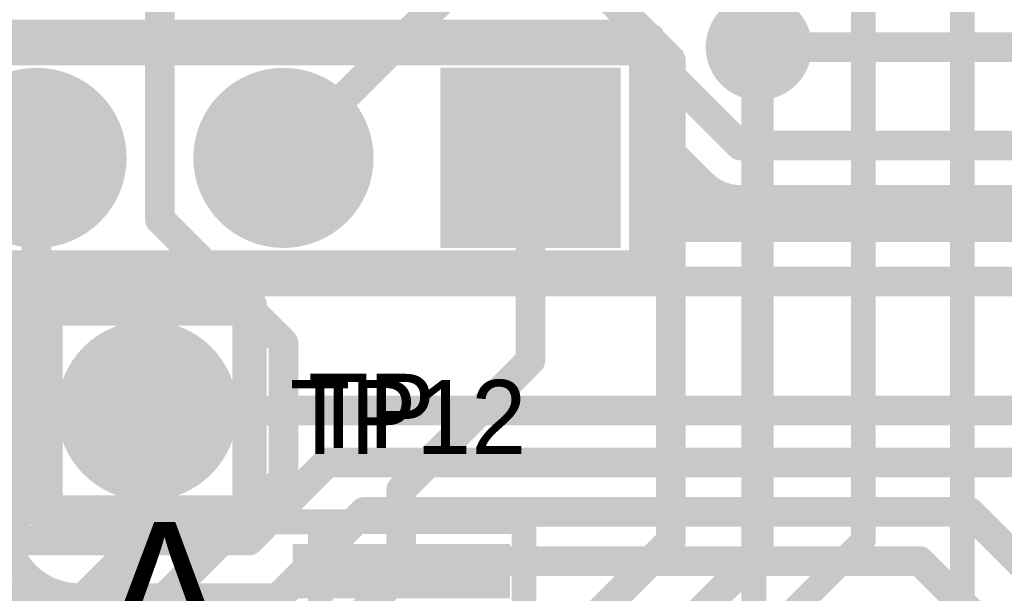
# Model space of a CAD drawing. Extents: x 7.17 to 14.1, y 4 to 11.75.
# Tile 48 of 219: x 8.7 to 9.1, y 7.53 to 7.76. Entities that reach past the tile are written whole.
import ezdxf

# ---------------------------------------------------------------- set-up
doc = ezdxf.new("R2010")
doc.units = 0
doc.layers.get('0').update_dxf_attribs({"linetype": 'CONTINUOUS'})
for name, color, linetype in [('BOTTOMLAYER', 5, 'CONTINUOUS'), ('BOTTOMSOLDER', 6, 'CONTINUOUS'), ('MECHANICAL1', 6, 'CONTINUOUS'), ('MECHANICAL5', 56, 'CONTINUOUS'), ('MECHANICAL7', 56, 'CONTINUOUS'), ('MULTILAYER', 9, 'CONTINUOUS'), ('TOPLAYER', 1, 'CONTINUOUS'), ('TOPOVERLAY', 2, 'CONTINUOUS'), ('TOPPASTE', 8, 'CONTINUOUS'), ('TOPSOLDER', 216, 'CONTINUOUS')]:
    doc.layers.add(name, color=color, linetype=linetype)

# ---------------------------------------------------------------- blocks, each defined once
blk = doc.blocks.new('PIC16F870_100')
at = {"layer": 'TOPLAYER'}
for points in [[(-0.0399, -0.007082), (0.0401, -0.007082), (-0.0399, 0.006918), (0.0401, 0.006918)], [(0.2153, -0.007082), (0.2953, -0.007082), (0.2153, 0.006918), (0.2953, 0.006918)], [(-0.0399, -0.032672), (0.0401, -0.032672), (-0.0399, -0.018672), (0.0401, -0.018672)], [(0.2153, -0.032672), (0.2953, -0.032672), (0.2153, -0.018672), (0.2953, -0.018672)], [(-0.0399, -0.058262), (0.0401, -0.058262), (-0.0399, -0.044262), (0.0401, -0.044262)], [(0.2153, -0.058263), (0.2953, -0.058263), (0.2153, -0.044263), (0.2953, -0.044263)], [(-0.0399, -0.083852), (0.0401, -0.083852), (-0.0399, -0.069852), (0.0401, -0.069852)], [(0.2153, -0.083853), (0.2953, -0.083853), (0.2153, -0.069853), (0.2953, -0.069853)], [(-0.0399, -0.109442), (0.0401, -0.109442), (-0.0399, -0.095442), (0.0401, -0.095442)], [(0.2153, -0.109443), (0.2953, -0.109443), (0.2153, -0.095443), (0.2953, -0.095443)], [(-0.0399, -0.135032), (0.0401, -0.135032), (-0.0399, -0.121032), (0.0401, -0.121032)], [(0.2153, -0.135033), (0.2953, -0.135033), (0.2153, -0.121033), (0.2953, -0.121033)], [(-0.0399, -0.160622), (0.0401, -0.160622), (-0.0399, -0.146622), (0.0401, -0.146622)], [(0.2153, -0.160623), (0.2953, -0.160623), (0.2153, -0.146623), (0.2953, -0.146623)], [(-0.0399, -0.186212), (0.0401, -0.186212), (-0.0399, -0.172212), (0.0401, -0.172212)], [(0.2153, -0.186213), (0.2953, -0.186213), (0.2153, -0.172213), (0.2953, -0.172213)], [(-0.0399, -0.211802), (0.0401, -0.211802), (-0.0399, -0.197802), (0.0401, -0.197802)], [(0.2153, -0.211806), (0.2953, -0.211806), (0.2153, -0.197806), (0.2953, -0.197806)], [(-0.0399, -0.237392), (0.0401, -0.237392), (-0.0399, -0.223392), (0.0401, -0.223392)], [(0.2153, -0.237397), (0.2953, -0.237397), (0.2153, -0.223397), (0.2953, -0.223397)], [(-0.040535, -0.263102), (0.039465, -0.263102), (-0.040535, -0.249102), (0.039465, -0.249102)], [(0.2153, -0.262986), (0.2953, -0.262986), (0.2153, -0.248986), (0.2953, -0.248986)], [(-0.040535, -0.288693), (0.039465, -0.288693), (-0.040535, -0.274693), (0.039465, -0.274693)], [(0.2153, -0.288576), (0.2953, -0.288576), (0.2153, -0.274576), (0.2953, -0.274576)], [(-0.040535, -0.314284), (0.039465, -0.314284), (-0.040535, -0.300284), (0.039465, -0.300284)], [(0.2153, -0.314166), (0.2953, -0.314166), (0.2153, -0.300166), (0.2953, -0.300166)], [(-0.040535, -0.339874), (0.039465, -0.339874), (-0.040535, -0.325874), (0.039465, -0.325874)], [(0.2153, -0.339756), (0.2953, -0.339756), (0.2153, -0.325756), (0.2953, -0.325756)]]:
    blk.add_solid(points, dxfattribs=at)
at = {"layer": 'TOPOVERLAY', "const_width": 0.01}
for points in [[(-0.055, 0.02), (0.095, 0.02)], [(-0.055, -0.355), (-0.055, 0.02)], [(0.155, 0.02), (0.305, 0.02)], [(0.305, -0.355), (0.305, 0.02)], [(-0.055, -0.355), (0.305, -0.355)]]:
    blk.add_lwpolyline(points, dxfattribs=at)
at = {"layer": 'TOPOVERLAY', "const_width": 0.005}
for points in [[(-0.0575, 0.02, 1), (-0.0525, 0.02, 1)], [(-0.0575, 0.02, 1), (-0.0525, 0.02, 1)], [(0.0925, 0.02, 1), (0.0975, 0.02, 1)], [(0.0925, 0.02, 1), (0.0975, 0.02, 1)], [(0.1525, 0.02, 1), (0.1575, 0.02, 1)], [(0.1525, 0.02, 1), (0.1575, 0.02, 1)], [(0.3025, 0.02, 1), (0.3075, 0.02, 1)], [(0.3025, 0.02, 1), (0.3075, 0.02, 1)], [(-0.0575, -0.355, 1), (-0.0525, -0.355, 1)], [(-0.0575, -0.355, 1), (-0.0525, -0.355, 1)], [(0.3025, -0.355, 1), (0.3075, -0.355, 1)], [(0.3025, -0.355, 1), (0.3075, -0.355, 1)]]:
    blk.add_lwpolyline(points, format="xyb", close=True, dxfattribs=at)
at = {"layer": 'TOPOVERLAY', "const_width": 0.01}
blk.add_lwpolyline([(0.155, 0.02, -1), (0.095, 0.02)], format="xyb", dxfattribs=at)
at = {"layer": 'TOPPASTE'}
for points in [[(-0.0399, -0.007082), (0.0401, -0.007082), (-0.0399, 0.006918), (0.0401, 0.006918)], [(0.2153, -0.007082), (0.2953, -0.007082), (0.2153, 0.006918), (0.2953, 0.006918)], [(-0.0399, -0.032672), (0.0401, -0.032672), (-0.0399, -0.018672), (0.0401, -0.018672)], [(0.2153, -0.032672), (0.2953, -0.032672), (0.2153, -0.018672), (0.2953, -0.018672)], [(-0.0399, -0.058262), (0.0401, -0.058262), (-0.0399, -0.044262), (0.0401, -0.044262)], [(0.2153, -0.058263), (0.2953, -0.058263), (0.2153, -0.044263), (0.2953, -0.044263)], [(-0.0399, -0.083852), (0.0401, -0.083852), (-0.0399, -0.069852), (0.0401, -0.069852)], [(0.2153, -0.083853), (0.2953, -0.083853), (0.2153, -0.069853), (0.2953, -0.069853)], [(-0.0399, -0.109442), (0.0401, -0.109442), (-0.0399, -0.095442), (0.0401, -0.095442)], [(0.2153, -0.109443), (0.2953, -0.109443), (0.2153, -0.095443), (0.2953, -0.095443)], [(-0.0399, -0.135032), (0.0401, -0.135032), (-0.0399, -0.121032), (0.0401, -0.121032)], [(0.2153, -0.135033), (0.2953, -0.135033), (0.2153, -0.121033), (0.2953, -0.121033)], [(-0.0399, -0.160622), (0.0401, -0.160622), (-0.0399, -0.146622), (0.0401, -0.146622)], [(0.2153, -0.160623), (0.2953, -0.160623), (0.2153, -0.146623), (0.2953, -0.146623)], [(-0.0399, -0.186212), (0.0401, -0.186212), (-0.0399, -0.172212), (0.0401, -0.172212)], [(0.2153, -0.186213), (0.2953, -0.186213), (0.2153, -0.172213), (0.2953, -0.172213)], [(-0.0399, -0.211802), (0.0401, -0.211802), (-0.0399, -0.197802), (0.0401, -0.197802)], [(0.2153, -0.211806), (0.2953, -0.211806), (0.2153, -0.197806), (0.2953, -0.197806)], [(-0.0399, -0.237392), (0.0401, -0.237392), (-0.0399, -0.223392), (0.0401, -0.223392)], [(0.2153, -0.237397), (0.2953, -0.237397), (0.2153, -0.223397), (0.2953, -0.223397)], [(-0.040535, -0.263102), (0.039465, -0.263102), (-0.040535, -0.249102), (0.039465, -0.249102)], [(0.2153, -0.262986), (0.2953, -0.262986), (0.2153, -0.248986), (0.2953, -0.248986)], [(-0.040535, -0.288693), (0.039465, -0.288693), (-0.040535, -0.274693), (0.039465, -0.274693)], [(0.2153, -0.288576), (0.2953, -0.288576), (0.2153, -0.274576), (0.2953, -0.274576)], [(-0.040535, -0.314284), (0.039465, -0.314284), (-0.040535, -0.300284), (0.039465, -0.300284)], [(0.2153, -0.314166), (0.2953, -0.314166), (0.2153, -0.300166), (0.2953, -0.300166)], [(-0.040535, -0.339874), (0.039465, -0.339874), (-0.040535, -0.325874), (0.039465, -0.325874)], [(0.2153, -0.339756), (0.2953, -0.339756), (0.2153, -0.325756), (0.2953, -0.325756)]]:
    blk.add_solid(points, dxfattribs=at)
at = {"layer": 'TOPSOLDER'}
for points in [[(-0.0439, -0.011082), (0.0441, -0.011082), (-0.0439, 0.010918), (0.0441, 0.010918)], [(0.2113, -0.011082), (0.2993, -0.011082), (0.2113, 0.010918), (0.2993, 0.010918)], [(-0.0439, -0.036672), (0.0441, -0.036672), (-0.0439, -0.014672), (0.0441, -0.014672)], [(0.2113, -0.036672), (0.2993, -0.036672), (0.2113, -0.014672), (0.2993, -0.014672)], [(-0.0439, -0.062262), (0.0441, -0.062262), (-0.0439, -0.040262), (0.0441, -0.040262)], [(0.2113, -0.062263), (0.2993, -0.062263), (0.2113, -0.040263), (0.2993, -0.040263)], [(-0.0439, -0.087852), (0.0441, -0.087852), (-0.0439, -0.065852), (0.0441, -0.065852)], [(0.2113, -0.087853), (0.2993, -0.087853), (0.2113, -0.065853), (0.2993, -0.065853)], [(-0.0439, -0.113442), (0.0441, -0.113442), (-0.0439, -0.091442), (0.0441, -0.091442)], [(0.2113, -0.113443), (0.2993, -0.113443), (0.2113, -0.091443), (0.2993, -0.091443)], [(-0.0439, -0.139032), (0.0441, -0.139032), (-0.0439, -0.117032), (0.0441, -0.117032)], [(0.2113, -0.139033), (0.2993, -0.139033), (0.2113, -0.117033), (0.2993, -0.117033)], [(-0.0439, -0.164622), (0.0441, -0.164622), (-0.0439, -0.142622), (0.0441, -0.142622)], [(0.2113, -0.164623), (0.2993, -0.164623), (0.2113, -0.142623), (0.2993, -0.142623)], [(-0.0439, -0.190212), (0.0441, -0.190212), (-0.0439, -0.168212), (0.0441, -0.168212)], [(0.2113, -0.190213), (0.2993, -0.190213), (0.2113, -0.168213), (0.2993, -0.168213)], [(-0.0439, -0.215802), (0.0441, -0.215802), (-0.0439, -0.193802), (0.0441, -0.193802)], [(0.2113, -0.215806), (0.2993, -0.215806), (0.2113, -0.193806), (0.2993, -0.193806)], [(-0.0439, -0.241392), (0.0441, -0.241392), (-0.0439, -0.219392), (0.0441, -0.219392)], [(0.2113, -0.241397), (0.2993, -0.241397), (0.2113, -0.219397), (0.2993, -0.219397)], [(-0.044535, -0.267102), (0.043465, -0.267102), (-0.044535, -0.245102), (0.043465, -0.245102)], [(0.2113, -0.266986), (0.2993, -0.266986), (0.2113, -0.244986), (0.2993, -0.244986)], [(-0.044535, -0.292693), (0.043465, -0.292693), (-0.044535, -0.270693), (0.043465, -0.270693)], [(0.2113, -0.292576), (0.2993, -0.292576), (0.2113, -0.270576), (0.2993, -0.270576)], [(-0.044535, -0.318284), (0.043465, -0.318284), (-0.044535, -0.296284), (0.043465, -0.296284)], [(0.2113, -0.318166), (0.2993, -0.318166), (0.2113, -0.296166), (0.2993, -0.296166)], [(-0.044535, -0.343874), (0.043465, -0.343874), (-0.044535, -0.321874), (0.043465, -0.321874)], [(0.2113, -0.343756), (0.2993, -0.343756), (0.2113, -0.321756), (0.2993, -0.321756)]]:
    blk.add_solid(points, dxfattribs=at)
blk = doc.blocks.new('HDR5_103')
at = {"layer": 'BOTTOMSOLDER', "const_width": 0.0365}
for points in [[(0.08175, 0, 1), (0.11825, 0, 1)], [(0.18175, 0, 1), (0.21825, 0, 1)]]:
    blk.add_lwpolyline(points, format="xyb", close=True, dxfattribs=at)
at = {"layer": 'BOTTOMSOLDER'}
blk.add_solid([(-0.0365, -0.0365), (0.0365, -0.0365), (-0.0365, 0.0365), (0.0365, 0.0365)], dxfattribs=at)
at = {"layer": 'MULTILAYER', "const_width": 0.0325}
for points in [[(0.08375, 0, 1), (0.11625, 0, 1)], [(0.18375, 0, 1), (0.21625, 0, 1)]]:
    blk.add_lwpolyline(points, format="xyb", close=True, dxfattribs=at)
at = {"layer": 'MULTILAYER'}
blk.add_solid([(-0.0325, -0.0325), (0.0325, -0.0325), (-0.0325, 0.0325), (0.0325, 0.0325)], dxfattribs=at)
at = {"layer": 'TOPOVERLAY', "const_width": 0.008}
for points in [[(-0.05, 0.05), (-0.05, -0.05)], [(0.45, 0.05), (-0.05, 0.05)], [(0.45, -0.05), (-0.05, -0.05)]]:
    blk.add_lwpolyline(points, dxfattribs=at)
at = {"layer": 'TOPOVERLAY', "const_width": 0.004}
for points in [[(-0.052, 0.05, 1), (-0.048, 0.05, 1)], [(-0.052, 0.05, 1), (-0.048, 0.05, 1)], [(-0.052, -0.05, 1), (-0.048, -0.05, 1)], [(-0.052, -0.05, 1), (-0.048, -0.05, 1)]]:
    blk.add_lwpolyline(points, format="xyb", close=True, dxfattribs=at)
at = {"layer": 'TOPSOLDER', "const_width": 0.0365}
for points in [[(0.08175, 0, 1), (0.11825, 0, 1)], [(0.18175, 0, 1), (0.21825, 0, 1)]]:
    blk.add_lwpolyline(points, format="xyb", close=True, dxfattribs=at)
at = {"layer": 'TOPSOLDER'}
blk.add_solid([(-0.0365, -0.0365), (0.0365, -0.0365), (-0.0365, 0.0365), (0.0365, 0.0365)], dxfattribs=at)
blk = doc.blocks.new('TEST_POINT_PAD_3_104')
at = {"layer": 'BOTTOMSOLDER', "const_width": 0.0365}
blk.add_lwpolyline([(-0.01825, 0, 1), (0.01825, 0, 1)], format="xyb", close=True, dxfattribs=at)
at = {"layer": 'MECHANICAL1', "const_width": 0.01}
for points in [[(-0.03937, 0.03937), (0, 0.03937)], [(-0.03937, -0.03937), (-0.03937, 0.03937)], [(0, 0.03937), (0.03937, 0.03937)], [(0.03937, -0.03937), (0.03937, 0.03937)], [(-0.03937, -0.03937), (0.03937, -0.03937)]]:
    blk.add_lwpolyline(points, dxfattribs=at)
at = {"layer": 'MECHANICAL1', "const_width": 0.005}
for points in [[(-0.04187, 0.03937, 1), (-0.03687, 0.03937, 1)], [(-0.04187, 0.03937, 1), (-0.03687, 0.03937, 1)], [(-0.0025, 0.03937, 1), (0.0025, 0.03937, 1)], [(-0.0025, 0.03937, 1), (0.0025, 0.03937, 1)], [(0.03687, 0.03937, 1), (0.04187, 0.03937, 1)], [(0.03687, 0.03937, 1), (0.04187, 0.03937, 1)], [(-0.04187, -0.03937, 1), (-0.03687, -0.03937, 1)], [(-0.04187, -0.03937, 1), (-0.03687, -0.03937, 1)], [(0.03687, -0.03937, 1), (0.04187, -0.03937, 1)], [(0.03687, -0.03937, 1), (0.04187, -0.03937, 1)]]:
    blk.add_lwpolyline(points, format="xyb", close=True, dxfattribs=at)
at = {"layer": 'MULTILAYER', "const_width": 0.0325}
blk.add_lwpolyline([(-0.01625, 0, 1), (0.01625, 0, 1)], format="xyb", close=True, dxfattribs=at)
at = {"layer": 'TOPOVERLAY', "const_width": 0.01}
for points in [[(-0.043307, 0.043307), (0.043307, 0.043307)], [(-0.043307, -0.043307), (-0.043307, 0.043307)], [(0.043307, 0.03937), (0.043307, 0.043307)], [(0.043307, -0.043307), (0.043307, 0.03937)], [(-0.043307, -0.043307), (0.043307, -0.043307)]]:
    blk.add_lwpolyline(points, dxfattribs=at)
at = {"layer": 'TOPOVERLAY', "const_width": 0.005}
for points in [[(-0.045807, 0.043307, 1), (-0.040807, 0.043307, 1)], [(-0.045807, 0.043307, 1), (-0.040807, 0.043307, 1)], [(0.040807, 0.043307, 1), (0.045807, 0.043307, 1)], [(0.040807, 0.043307, 1), (0.045807, 0.043307, 1)], [(0.040807, 0.03937, 1), (0.045807, 0.03937, 1)], [(0.040807, 0.03937, 1), (0.045807, 0.03937, 1)], [(-0.045807, -0.043307, 1), (-0.040807, -0.043307, 1)], [(-0.045807, -0.043307, 1), (-0.040807, -0.043307, 1)], [(0.040807, -0.043307, 1), (0.045807, -0.043307, 1)], [(0.040807, -0.043307, 1), (0.045807, -0.043307, 1)]]:
    blk.add_lwpolyline(points, format="xyb", close=True, dxfattribs=at)
at = {"layer": 'TOPSOLDER', "const_width": 0.0365}
blk.add_lwpolyline([(-0.01825, 0, 1), (0.01825, 0, 1)], format="xyb", close=True, dxfattribs=at)
blk = doc.blocks.new('TEST_POINT_PAD_3_134')
at = {"layer": 'BOTTOMSOLDER', "const_width": 0.0365}
blk.add_lwpolyline([(-0.01825, 0, 1), (0.01825, 0, 1)], format="xyb", close=True, dxfattribs=at)
at = {"layer": 'MECHANICAL1', "const_width": 0.01}
for points in [[(-0.03937, 0.03937), (0, 0.03937)], [(-0.03937, -0.03937), (-0.03937, 0.03937)], [(0, 0.03937), (0.03937, 0.03937)], [(0.03937, -0.03937), (0.03937, 0.03937)], [(-0.03937, -0.03937), (0.03937, -0.03937)]]:
    blk.add_lwpolyline(points, dxfattribs=at)
at = {"layer": 'MECHANICAL1', "const_width": 0.005}
for points in [[(-0.04187, 0.03937, 1), (-0.03687, 0.03937, 1)], [(-0.04187, 0.03937, 1), (-0.03687, 0.03937, 1)], [(-0.0025, 0.03937, 1), (0.0025, 0.03937, 1)], [(-0.0025, 0.03937, 1), (0.0025, 0.03937, 1)], [(0.03687, 0.03937, 1), (0.04187, 0.03937, 1)], [(0.03687, 0.03937, 1), (0.04187, 0.03937, 1)], [(-0.04187, -0.03937, 1), (-0.03687, -0.03937, 1)], [(-0.04187, -0.03937, 1), (-0.03687, -0.03937, 1)], [(0.03687, -0.03937, 1), (0.04187, -0.03937, 1)], [(0.03687, -0.03937, 1), (0.04187, -0.03937, 1)]]:
    blk.add_lwpolyline(points, format="xyb", close=True, dxfattribs=at)
at = {"layer": 'MULTILAYER', "const_width": 0.0325}
blk.add_lwpolyline([(-0.01625, 0, 1), (0.01625, 0, 1)], format="xyb", close=True, dxfattribs=at)
at = {"layer": 'TOPOVERLAY', "const_width": 0.01}
for points in [[(-0.043307, 0.043307), (0.043307, 0.043307)], [(-0.043307, -0.043307), (-0.043307, 0.043307)], [(0.043307, 0.03937), (0.043307, 0.043307)], [(0.043307, -0.043307), (0.043307, 0.03937)], [(-0.043307, -0.043307), (0.043307, -0.043307)]]:
    blk.add_lwpolyline(points, dxfattribs=at)
at = {"layer": 'TOPOVERLAY', "const_width": 0.005}
for points in [[(-0.045807, 0.043307, 1), (-0.040807, 0.043307, 1)], [(-0.045807, 0.043307, 1), (-0.040807, 0.043307, 1)], [(0.040807, 0.043307, 1), (0.045807, 0.043307, 1)], [(0.040807, 0.043307, 1), (0.045807, 0.043307, 1)], [(0.040807, 0.03937, 1), (0.045807, 0.03937, 1)], [(0.040807, 0.03937, 1), (0.045807, 0.03937, 1)], [(-0.045807, -0.043307, 1), (-0.040807, -0.043307, 1)], [(-0.045807, -0.043307, 1), (-0.040807, -0.043307, 1)], [(0.040807, -0.043307, 1), (0.045807, -0.043307, 1)], [(0.040807, -0.043307, 1), (0.045807, -0.043307, 1)]]:
    blk.add_lwpolyline(points, format="xyb", close=True, dxfattribs=at)
at = {"layer": 'TOPSOLDER', "const_width": 0.0365}
blk.add_lwpolyline([(-0.01825, 0, 1), (0.01825, 0, 1)], format="xyb", close=True, dxfattribs=at)

msp = doc.modelspace()

# ---------------------------------------------------------------- linework, layer by layer
at = {"layer": 'BOTTOMLAYER'}
for points, const_width in [([(8.457501, 7.755), (8.944904, 7.755)], 0.012), ([(8.944904, 7.755), (8.989904, 7.71)], 0.012), ([(8.997405, 7.749904), (9.187405, 7.749904)], 0.012), ([(8.951404, 7.720216), (8.97573, 7.69589)], 0.008), ([(8.951404, 7.674904), (8.951404, 7.720216)], 0.008), ([(8.951404, 7.713968), (8.954528, 7.717092)], 0.008), ([(8.951404, 7.71512), (8.99162, 7.674904)], 0.008), ([(8.951404, 7.706897), (8.958064, 7.713556)], 0.008), ([(8.989904, 7.71), (9.197501, 7.71)], 0.012), ([(8.951404, 7.699825), (8.961599, 7.710021)], 0.008), ([(8.951404, 7.708049), (8.984549, 7.674904)], 0.008), ([(8.951404, 7.692754), (8.965135, 7.706485)], 0.008), ([(8.951404, 7.685683), (8.96867, 7.702949)], 0.008), ([(8.951404, 7.700978), (8.977478, 7.674904)], 0.008), ([(8.951404, 7.678612), (8.972206, 7.699414)], 0.008), ([(8.954767, 7.674904), (8.975741, 7.695878)], 0.008), ([(8.951404, 7.693907), (8.970407, 7.674904)], 0.008), ([(8.961838, 7.674904), (8.979721, 7.692787)], 0.008), ([(8.968909, 7.674904), (8.984695, 7.69069)], 0.008), ([(8.97598, 7.674904), (8.991076, 7.69)], 0.008), ([(8.981943, 7.691653), (8.998691, 7.674904)], 0.008), ([(8.983051, 7.674904), (8.998147, 7.69)], 0.008), ([(8.989904, 7.69), (9.197501, 7.69)], 0.008), ([(8.990123, 7.674904), (9.005218, 7.69)], 0.008), ([(8.990667, 7.69), (9.005763, 7.674904)], 0.008), ([(8.997194, 7.674904), (9.01229, 7.69)], 0.008), ([(8.997738, 7.69), (9.012834, 7.674904)], 0.008), ([(9.004265, 7.674904), (9.019361, 7.69)], 0.008), ([(9.004809, 7.69), (9.019905, 7.674904)], 0.008), ([(9.011336, 7.674904), (9.026432, 7.69)], 0.008), ([(9.011336, 7.674904), (9.026432, 7.69)], 0.008), ([(9.01188, 7.69), (9.026976, 7.674904)], 0.008), ([(9.018407, 7.674904), (9.033503, 7.69)], 0.008), ([(9.018951, 7.69), (9.034047, 7.674904)], 0.008), ([(9.025478, 7.674904), (9.040574, 7.69)], 0.008), ([(9.026022, 7.69), (9.041118, 7.674904)], 0.008), ([(9.032549, 7.674904), (9.047645, 7.69)], 0.008), ([(9.033093, 7.69), (9.048189, 7.674904)], 0.008), ([(9.03962, 7.674904), (9.054716, 7.69)], 0.008), ([(9.040164, 7.69), (9.05526, 7.674904)], 0.008), ([(9.046691, 7.674904), (9.061787, 7.69)], 0.008), ([(9.047235, 7.69), (9.062331, 7.674904)], 0.008), ([(9.053762, 7.674904), (9.068858, 7.69)], 0.008), ([(9.054306, 7.69), (9.069403, 7.674904)], 0.008), ([(9.060833, 7.674904), (9.07593, 7.69)], 0.008), ([(9.061378, 7.69), (9.076474, 7.674904)], 0.008), ([(9.067905, 7.674904), (9.083001, 7.69)], 0.008), ([(9.068449, 7.69), (9.083545, 7.674904)], 0.008), ([(9.074976, 7.674904), (9.090072, 7.69)], 0.008), ([(9.07552, 7.69), (9.090616, 7.674904)], 0.008), ([(9.082047, 7.674904), (9.097143, 7.69)], 0.008), ([(9.082591, 7.69), (9.097687, 7.674904)], 0.008), ([(9.089118, 7.674904), (9.104214, 7.69)], 0.008), ([(9.089662, 7.69), (9.104758, 7.674904)], 0.008), ([(9.096189, 7.674904), (9.111285, 7.69)], 0.008), ([(9.096733, 7.69), (9.111829, 7.674904)], 0.008), ([(8.951404, 7.686836), (8.963336, 7.674904)], 0.008), ([(8.951404, 7.679765), (8.956265, 7.674904)], 0.008), ([(8.951404, 7.674904), (9.177405, 7.674904)], 0.008), ([(7.467405, 7.654904), (9.177405, 7.654904)], 0.012), ([(8.749804, 7.602582), (9.162405, 7.602582)], 0.012), ([(8.790912, 7.549904), (8.822604, 7.581596)], 0.012), ([(8.822604, 7.581596), (9.132604, 7.581596)], 0.012), ([(8.802604, 7.526596), (8.837604, 7.561596)], 0.012), ([(8.837604, 7.561596), (9.082604, 7.561596)], 0.012), ([(9.082604, 7.561596), (9.122604, 7.521596)], 0.012), ([(8.382405, 7.549904), (8.790912, 7.549904)], 0.012), ([(8.817604, 7.501596), (8.857604, 7.541596)], 0.012), ([(8.857604, 7.541596), (9.062604, 7.541596)], 0.012), ([(9.062604, 7.541596), (9.097604, 7.506596)], 0.012), ([(8.6015, 7.526596), (8.802604, 7.526596)], 0.012)]:
    msp.add_lwpolyline(points, dxfattribs=dict(at, const_width=const_width))
for points, const_width in [([(8.941904, 7.755, 1), (8.947904, 7.755, 1)], 0.006), ([(8.941904, 7.755, 1), (8.947904, 7.755, 1)], 0.006), ([(8.994405, 7.749904, 1), (9.000405, 7.749904, 1)], 0.006), ([(8.949404, 7.720216, 1), (8.953404, 7.720216, 1)], 0.004), ([(8.949404, 7.720216, 1), (8.953404, 7.720216, 1)], 0.004), ([(8.952528, 7.717092, 1), (8.956528, 7.717092, 1)], 0.004), ([(8.949404, 7.71512, 1), (8.953404, 7.71512, 1)], 0.004), ([(8.949404, 7.713968, 1), (8.953404, 7.713968, 1)], 0.004), ([(8.956064, 7.713556, 1), (8.960064, 7.713556, 1)], 0.004), ([(8.986904, 7.71, 1), (8.992904, 7.71, 1)], 0.006), ([(8.986904, 7.71, 1), (8.992904, 7.71, 1)], 0.006), ([(8.949404, 7.708049, 1), (8.953404, 7.708049, 1)], 0.004), ([(8.959599, 7.710021, 1), (8.963599, 7.710021, 1)], 0.004), ([(8.949404, 7.706897, 1), (8.953404, 7.706897, 1)], 0.004), ([(8.963135, 7.706485, 1), (8.967135, 7.706485, 1)], 0.004), ([(8.949404, 7.700978, 1), (8.953404, 7.700978, 1)], 0.004), ([(8.949404, 7.699825, 1), (8.953404, 7.699825, 1)], 0.004), ([(8.96667, 7.702949, 1), (8.97067, 7.702949, 1)], 0.004), ([(8.970206, 7.699414, 1), (8.974206, 7.699414, 1)], 0.004), ([(8.97373, 7.69589, 1), (8.97773, 7.69589, 1)], 0.004), ([(8.97373, 7.69589, 1), (8.97773, 7.69589, 1)], 0.004), ([(8.973741, 7.695878, 1), (8.977741, 7.695878, 1)], 0.004), ([(8.973762, 7.695858, 1), (8.977762, 7.695858, 1)], 0.004), ([(8.949404, 7.693907, 1), (8.953404, 7.693907, 1)], 0.004), ([(8.949404, 7.692754, 1), (8.953404, 7.692754, 1)], 0.004), ([(8.977721, 7.692787, 1), (8.981721, 7.692787, 1)], 0.004), ([(8.979943, 7.691653, 1), (8.983943, 7.691653, 1)], 0.004), ([(8.982695, 7.69069, 1), (8.986695, 7.69069, 1)], 0.004), ([(8.987904, 7.69, 1), (8.991904, 7.69, 1)], 0.004), ([(8.987904, 7.69, 1), (8.991904, 7.69, 1)], 0.004), ([(8.987904, 7.69, 1), (8.991904, 7.69, 1)], 0.004), ([(8.988667, 7.69, 1), (8.992667, 7.69, 1)], 0.004), ([(8.989076, 7.69, 1), (8.993076, 7.69, 1)], 0.004), ([(8.995738, 7.69, 1), (8.999738, 7.69, 1)], 0.004), ([(8.996147, 7.69, 1), (9.000147, 7.69, 1)], 0.004), ([(9.002809, 7.69, 1), (9.006809, 7.69, 1)], 0.004), ([(9.003218, 7.69, 1), (9.007219, 7.69, 1)], 0.004), ([(9.00988, 7.69, 1), (9.01388, 7.69, 1)], 0.004), ([(9.01029, 7.69, 1), (9.01429, 7.69, 1)], 0.004), ([(9.016951, 7.69, 1), (9.020951, 7.69, 1)], 0.004), ([(9.017361, 7.69, 1), (9.021361, 7.69, 1)], 0.004), ([(9.024022, 7.69, 1), (9.028022, 7.69, 1)], 0.004), ([(9.024432, 7.69, 1), (9.028432, 7.69, 1)], 0.004), ([(9.024432, 7.69, 1), (9.028432, 7.69, 1)], 0.004), ([(9.031093, 7.69, 1), (9.035093, 7.69, 1)], 0.004), ([(9.031503, 7.69, 1), (9.035503, 7.69, 1)], 0.004), ([(9.038164, 7.69, 1), (9.042164, 7.69, 1)], 0.004), ([(9.038574, 7.69, 1), (9.042574, 7.69, 1)], 0.004), ([(9.045235, 7.69, 1), (9.049235, 7.69, 1)], 0.004), ([(9.045645, 7.69, 1), (9.049645, 7.69, 1)], 0.004), ([(9.052307, 7.69, 1), (9.056306, 7.69, 1)], 0.004), ([(9.052716, 7.69, 1), (9.056716, 7.69, 1)], 0.004), ([(9.059378, 7.69, 1), (9.063378, 7.69, 1)], 0.004), ([(9.059787, 7.69, 1), (9.063787, 7.69, 1)], 0.004), ([(9.066449, 7.69, 1), (9.070449, 7.69, 1)], 0.004), ([(9.066858, 7.69, 1), (9.070858, 7.69, 1)], 0.004), ([(9.07352, 7.69, 1), (9.07752, 7.69, 1)], 0.004), ([(9.07393, 7.69, 1), (9.077929, 7.69, 1)], 0.004), ([(9.080591, 7.69, 1), (9.084591, 7.69, 1)], 0.004), ([(9.081001, 7.69, 1), (9.085001, 7.69, 1)], 0.004), ([(9.087662, 7.69, 1), (9.091662, 7.69, 1)], 0.004), ([(9.088072, 7.69, 1), (9.092072, 7.69, 1)], 0.004), ([(9.094733, 7.69, 1), (9.098733, 7.69, 1)], 0.004), ([(9.095143, 7.69, 1), (9.099143, 7.69, 1)], 0.004), ([(8.949404, 7.686836, 1), (8.953404, 7.686836, 1)], 0.004), ([(8.949404, 7.685683, 1), (8.953404, 7.685683, 1)], 0.004), ([(8.949404, 7.679765, 1), (8.953404, 7.679765, 1)], 0.004), ([(8.949404, 7.678612, 1), (8.953404, 7.678612, 1)], 0.004), ([(8.949404, 7.674904, 1), (8.953404, 7.674904, 1)], 0.004), ([(8.949404, 7.674904, 1), (8.953404, 7.674904, 1)], 0.004), ([(8.952767, 7.674904, 1), (8.956767, 7.674904, 1)], 0.004), ([(8.954265, 7.674904, 1), (8.958265, 7.674904, 1)], 0.004), ([(8.959838, 7.674904, 1), (8.963838, 7.674904, 1)], 0.004), ([(8.961336, 7.674904, 1), (8.965336, 7.674904, 1)], 0.004), ([(8.966909, 7.674904, 1), (8.970909, 7.674904, 1)], 0.004), ([(8.968407, 7.674904, 1), (8.972407, 7.674904, 1)], 0.004), ([(8.97398, 7.674904, 1), (8.97798, 7.674904, 1)], 0.004), ([(8.975478, 7.674904, 1), (8.979478, 7.674904, 1)], 0.004), ([(8.981051, 7.674904, 1), (8.985051, 7.674904, 1)], 0.004), ([(8.982549, 7.674904, 1), (8.986549, 7.674904, 1)], 0.004), ([(8.988122, 7.674904, 1), (8.992123, 7.674904, 1)], 0.004), ([(8.98962, 7.674904, 1), (8.99362, 7.674904, 1)], 0.004), ([(8.995194, 7.674904, 1), (8.999194, 7.674904, 1)], 0.004), ([(8.996692, 7.674904, 1), (9.000692, 7.674904, 1)], 0.004), ([(9.002265, 7.674904, 1), (9.006265, 7.674904, 1)], 0.004), ([(9.003763, 7.674904, 1), (9.007763, 7.674904, 1)], 0.004), ([(9.009336, 7.674904, 1), (9.013336, 7.674904, 1)], 0.004), ([(9.009336, 7.674904, 1), (9.013336, 7.674904, 1)], 0.004), ([(9.010834, 7.674904, 1), (9.014834, 7.674904, 1)], 0.004), ([(9.016407, 7.674904, 1), (9.020407, 7.674904, 1)], 0.004), ([(9.017905, 7.674904, 1), (9.021905, 7.674904, 1)], 0.004), ([(9.023478, 7.674904, 1), (9.027478, 7.674904, 1)], 0.004), ([(9.024976, 7.674904, 1), (9.028976, 7.674904, 1)], 0.004), ([(9.030549, 7.674904, 1), (9.034549, 7.674904, 1)], 0.004), ([(9.032047, 7.674904, 1), (9.036047, 7.674904, 1)], 0.004), ([(9.03762, 7.674904, 1), (9.04162, 7.674904, 1)], 0.004), ([(9.039118, 7.674904, 1), (9.043118, 7.674904, 1)], 0.004), ([(9.044691, 7.674904, 1), (9.048691, 7.674904, 1)], 0.004), ([(9.046189, 7.674904, 1), (9.050189, 7.674904, 1)], 0.004), ([(9.051762, 7.674904, 1), (9.055762, 7.674904, 1)], 0.004), ([(9.05326, 7.674904, 1), (9.05726, 7.674904, 1)], 0.004), ([(9.058834, 7.674904, 1), (9.062833, 7.674904, 1)], 0.004), ([(9.060331, 7.674904, 1), (9.064331, 7.674904, 1)], 0.004), ([(9.065905, 7.674904, 1), (9.069905, 7.674904, 1)], 0.004), ([(9.067403, 7.674904, 1), (9.071402, 7.674904, 1)], 0.004), ([(9.072976, 7.674904, 1), (9.076976, 7.674904, 1)], 0.004), ([(9.074474, 7.674904, 1), (9.078474, 7.674904, 1)], 0.004), ([(9.080047, 7.674904, 1), (9.084047, 7.674904, 1)], 0.004), ([(9.081545, 7.674904, 1), (9.085545, 7.674904, 1)], 0.004), ([(9.087118, 7.674904, 1), (9.091118, 7.674904, 1)], 0.004), ([(9.088616, 7.674904, 1), (9.092616, 7.674904, 1)], 0.004), ([(9.094189, 7.674904, 1), (9.098189, 7.674904, 1)], 0.004), ([(9.095687, 7.674904, 1), (9.099687, 7.674904, 1)], 0.004), ([(8.746804, 7.602582, 1), (8.752804, 7.602582, 1)], 0.006), ([(8.819604, 7.581596, 1), (8.825604, 7.581596, 1)], 0.006), ([(8.819604, 7.581596, 1), (8.825604, 7.581596, 1)], 0.006), ([(8.834604, 7.561596, 1), (8.840604, 7.561596, 1)], 0.006), ([(8.834604, 7.561596, 1), (8.840604, 7.561596, 1)], 0.006), ([(9.079604, 7.561596, 1), (9.085604, 7.561596, 1)], 0.006), ([(9.079604, 7.561596, 1), (9.085604, 7.561596, 1)], 0.006), ([(8.787912, 7.549904, 1), (8.793912, 7.549904, 1)], 0.006), ([(8.787912, 7.549904, 1), (8.793912, 7.549904, 1)], 0.006), ([(8.854604, 7.541596, 1), (8.860604, 7.541596, 1)], 0.006), ([(8.854604, 7.541596, 1), (8.860604, 7.541596, 1)], 0.006), ([(9.059604, 7.541596, 1), (9.065604, 7.541596, 1)], 0.006), ([(9.059604, 7.541596, 1), (9.065604, 7.541596, 1)], 0.006), ([(8.799604, 7.526596, 1), (8.805604, 7.526596, 1)], 0.006), ([(8.799604, 7.526596, 1), (8.805604, 7.526596, 1)], 0.006)]:
    msp.add_lwpolyline(points, format="xyb", close=True, dxfattribs=dict(at, const_width=const_width))
at = {"layer": 'BOTTOMLAYER', "const_width": 0.008}
for points in [[(8.989904, 7.69, -0.199496), (8.97573, 7.69589)], [(8.989904, 7.69, -0.198912), (8.975762, 7.695858)]]:
    msp.add_lwpolyline(points, format="xyb", dxfattribs=at)
at = {"layer": 'BOTTOMSOLDER', "const_width": 0.0215}
msp.add_lwpolyline([(8.986655, 7.749904, 1), (9.008155, 7.749904, 1)], format="xyb", close=True, dxfattribs=at)
at = {"layer": 'MECHANICAL1', "const_width": 0.01}
for points in [[(8.464904, 7.7475), (8.949904, 7.7475)], [(8.949904, 7.6625), (8.949904, 7.7475)], [(8.459904, 7.6625), (8.949904, 7.6625)], [(8.749904, 7.5575), (8.819904, 7.5575)], [(8.819904, 7.5375), (8.819904, 7.5575)], [(8.819904, 7.1825), (8.819904, 7.5375)]]:
    msp.add_lwpolyline(points, dxfattribs=at)
at = {"layer": 'MECHANICAL1', "const_width": 0.005}
for points in [[(8.947404, 7.7475, 1), (8.952404, 7.7475, 1)], [(8.947404, 7.7475, 1), (8.952404, 7.7475, 1)], [(8.947404, 7.6625, 1), (8.952404, 7.6625, 1)], [(8.947404, 7.6625, 1), (8.952404, 7.6625, 1)], [(8.747404, 7.5575, 1), (8.752404, 7.5575, 1)], [(8.747404, 7.5575, 1), (8.752404, 7.5575, 1)], [(8.817404, 7.5575, 1), (8.822404, 7.5575, 1)], [(8.817404, 7.5575, 1), (8.822404, 7.5575, 1)], [(8.817404, 7.5375, 1), (8.822404, 7.5375, 1)], [(8.817404, 7.5375, 1), (8.822404, 7.5375, 1)]]:
    msp.add_lwpolyline(points, format="xyb", close=True, dxfattribs=at)
at = {"layer": 'MECHANICAL1', "const_width": 0.01}
msp.add_lwpolyline([(8.749904, 7.5575, -1), (8.689904, 7.5575)], format="xyb", dxfattribs=at)
at = {"layer": 'MECHANICAL7', "const_width": 0.01}
msp.add_lwpolyline([(8.995404, 6.1245), (8.995404, 8.3315)], dxfattribs=at)
at = {"layer": 'TOPLAYER'}
for points, const_width in [([(8.754904, 7.68), (8.754904, 7.975)], 0.012), ([(9.039804, 7.550082), (9.039804, 7.850082)], 0.01), ([(9.079804, 7.510082), (9.079804, 7.849725)], 0.01), ([(8.804904, 7.705), (8.869612, 7.769708)], 0.012), ([(8.936769, 7.769708), (8.961769, 7.744708)], 0.012), ([(8.997405, 7.544904), (8.997405, 7.749904)], 0.012), ([(8.961769, 7.549708), (8.961769, 7.744708)], 0.012), ([(8.704904, 7.652682), (8.704904, 7.705)], 0.012), ([(8.904904, 7.622843), (8.904904, 7.705)], 0.012), ([(8.754904, 7.68), (8.804904, 7.63)], 0.012), ([(8.654804, 7.602582), (8.704904, 7.652682)], 0.012), ([(8.804904, 7.575), (8.804904, 7.63)], 0.012), ([(8.852604, 7.570543), (8.904904, 7.622843)], 0.012), ([(8.749804, 7.552743), (8.749804, 7.602582)], 0.012), ([(8.729904, 7.5), (8.804904, 7.575)], 0.012), ([(8.852604, 7.5375), (8.852604, 7.570543)], 0.012), ([(8.657791, 7.46073), (8.749804, 7.552743)], 0.012), ([(8.923971, 7.51191), (8.961769, 7.549708)], 0.012), ([(8.984804, 7.495082), (9.039804, 7.550082)], 0.01), ([(8.93882, 7.486319), (8.997405, 7.544904)], 0.012)]:
    msp.add_lwpolyline(points, dxfattribs=dict(at, const_width=const_width))
for points, const_width in [([(8.994405, 7.749904, 1), (9.000405, 7.749904, 1)], 0.006), ([(8.958769, 7.744708, 1), (8.964769, 7.744708, 1)], 0.006), ([(8.958769, 7.744708, 1), (8.964769, 7.744708, 1)], 0.006), ([(8.701904, 7.705, 1), (8.707904, 7.705, 1)], 0.006), ([(8.801904, 7.705, 1), (8.807904, 7.705, 1)], 0.006), ([(8.901904, 7.705, 1), (8.907904, 7.705, 1)], 0.006), ([(8.751904, 7.68, 1), (8.757904, 7.68, 1)], 0.006), ([(8.751904, 7.68, 1), (8.757904, 7.68, 1)], 0.006), ([(8.701904, 7.652682, 1), (8.707904, 7.652682, 1)], 0.006), ([(8.701904, 7.652682, 1), (8.707904, 7.652682, 1)], 0.006), ([(8.801904, 7.63, 1), (8.807904, 7.63, 1)], 0.006), ([(8.801904, 7.63, 1), (8.807904, 7.63, 1)], 0.006), ([(8.901904, 7.622843, 1), (8.907904, 7.622843, 1)], 0.006), ([(8.901904, 7.622843, 1), (8.907904, 7.622843, 1)], 0.006), ([(8.746804, 7.602582, 1), (8.752804, 7.602582, 1)], 0.006), ([(8.801904, 7.575, 1), (8.807904, 7.575, 1)], 0.006), ([(8.801904, 7.575, 1), (8.807904, 7.575, 1)], 0.006), ([(8.849604, 7.570543, 1), (8.855604, 7.570543, 1)], 0.006), ([(8.849604, 7.570543, 1), (8.855604, 7.570543, 1)], 0.006), ([(8.746804, 7.552743, 1), (8.752804, 7.552743, 1)], 0.006), ([(8.746804, 7.552743, 1), (8.752804, 7.552743, 1)], 0.006), ([(8.958769, 7.549708, 1), (8.964769, 7.549708, 1)], 0.006), ([(8.958769, 7.549708, 1), (8.964769, 7.549708, 1)], 0.006), ([(9.037304, 7.550082, 1), (9.042304, 7.550082, 1)], 0.005), ([(9.037304, 7.550082, 1), (9.042304, 7.550082, 1)], 0.005), ([(8.994405, 7.544904, 1), (9.000405, 7.544904, 1)], 0.006), ([(8.994405, 7.544904, 1), (9.000405, 7.544904, 1)], 0.006), ([(8.849604, 7.5375, 1), (8.855604, 7.5375, 1)], 0.006)]:
    msp.add_lwpolyline(points, format="xyb", close=True, dxfattribs=dict(at, const_width=const_width))
at = {"layer": 'TOPSOLDER', "const_width": 0.0215}
msp.add_lwpolyline([(8.986655, 7.749904, 1), (9.008155, 7.749904, 1)], format="xyb", close=True, dxfattribs=at)

# ---------------------------------------------------------------- block references
at = {"rotation": 180}
msp.add_blockref('HDR5_103', (8.904904, 7.705), dxfattribs=at)
for name, p in [('TEST_POINT_PAD_3_104', (8.654804, 7.602582)), ('TEST_POINT_PAD_3_134', (8.749804, 7.602582)), ('PIC16F870_100', (8.597304, 7.537582))]:
    msp.add_blockref(name, p)

# ---------------------------------------------------------------- texts
at = {"layer": 'MECHANICAL1'}
msp.add_text('TP', height=0.03, dxfattribs=at).set_placement((8.814904, 7.5875))
at = {"layer": 'MECHANICAL5'}
msp.add_text('A', height=0.06, dxfattribs=at).set_placement((8.729904, 7.4975))
at = {"layer": 'TOPOVERLAY'}
msp.add_text('TP12', height=0.03, dxfattribs=at).set_placement((8.807404, 7.585))

doc.saveas('drawing.dxf')
